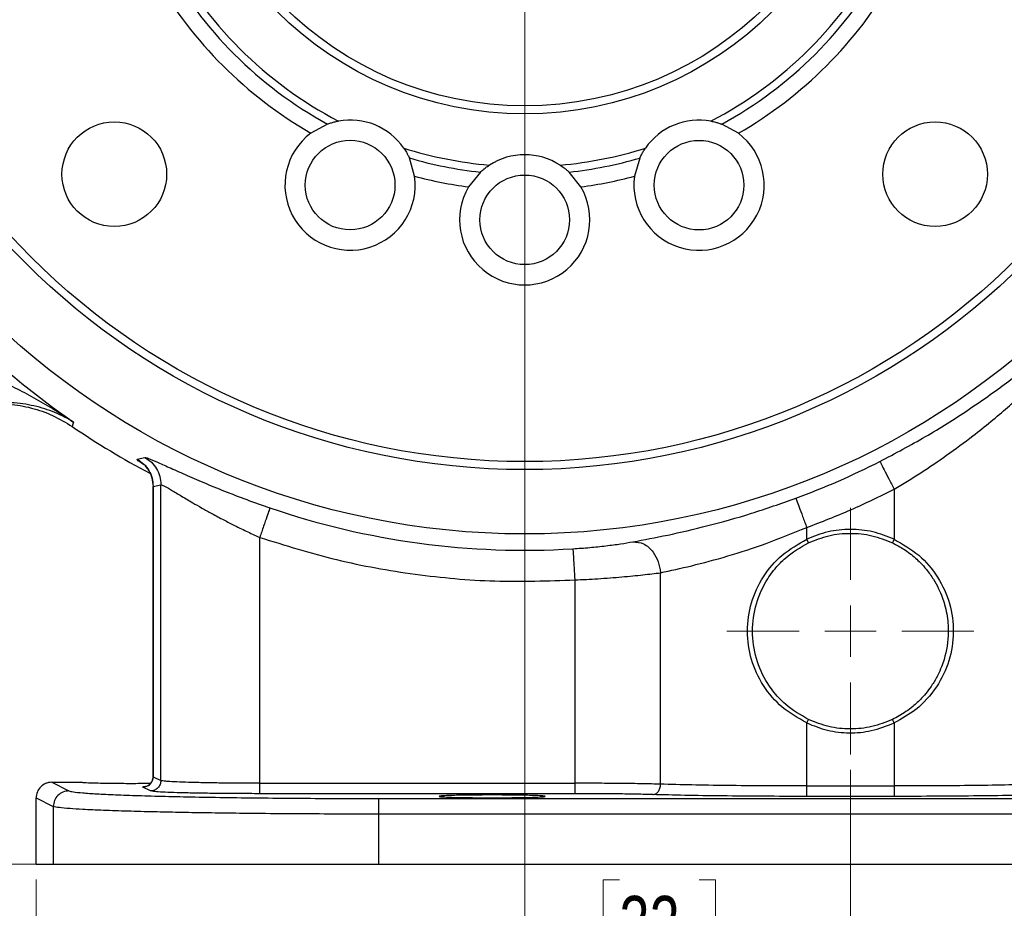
# Model space of a CAD drawing. Header units: inches. Extents: x 0.6 to 16.3, y 0.2 to 11.5.
# Tile 3 of 18: x 3.1 to 5.6, y 4.1 to 6.4. Entities that reach past the tile are written whole.
import ezdxf

# ---------------------------------------------------------------- set-up
doc = ezdxf.new("R2010")
doc.units = ezdxf.units.IN
doc.header["$MEASUREMENT"] = 0
doc.styles.add('SLDTEXTSTYLE0', font='TXT', dxfattribs={"width": 0.75})
doc.dimstyles.new('SLDDIMSTYLE0', dxfattribs={"dimtxt": 0.137795, "dimasz": 0.14, "dimexe": 0, "dimexo": 0.0625, "dimgap": 0.034449, "dimtad": 0, "dimtih": 1, "dimtoh": 1, "dimdec": 1, "dimlfac": 1.5, "dimrnd": 1e-09, "dimzin": 12, "dimdsep": 46, "dimtxsty": 'SLDTEXTSTYLE0', "dimblk1": 'CLOSED', "dimblk2": 'CLOSED', "dimsah": 1, "dimcen": 0.09, "dimadec": 0, "dimazin": 3, "dimtfac": 1, "dimtdec": 1, "dimtofl": 0, "dimtmove": 0, "dimatfit": 3, "dimldrblk": 'CLOSED', "dimfxl": 0, "dimfrac": 2, "dimtolj": 1, "dimtzin": 12, "dimarcsym": 0})
doc.dimstyles.new('SLDDIMSTYLE1', dxfattribs={"dimtxt": 0.137795, "dimasz": 0.14, "dimexe": 0, "dimexo": 0.0625, "dimgap": 0.034449, "dimtad": 0, "dimdec": 1, "dimlfac": 1.5, "dimrnd": 1e-09, "dimzin": 12, "dimdsep": 46, "dimtxsty": 'SLDTEXTSTYLE0', "dimblk1": 'CLOSED', "dimblk2": 'CLOSED', "dimsah": 1, "dimcen": 0.09, "dimadec": 0, "dimazin": 3, "dimtfac": 1, "dimtofl": 0, "dimtmove": 0, "dimatfit": 3, "dimldrblk": 'CLOSED', "dimfxl": 0, "dimfrac": 2, "dimtolj": 1, "dimtzin": 12, "dimarcsym": 0})
doc.dimstyles.new('SLDDIMSTYLE2', dxfattribs={"dimtxt": 0.137795, "dimasz": 0.14, "dimexe": 0, "dimexo": 0.0625, "dimgap": 0.034449, "dimtad": 0, "dimdec": 1, "dimlfac": 1.5, "dimrnd": 1e-09, "dimzin": 12, "dimdsep": 46, "dimtxsty": 'SLDTEXTSTYLE0', "dimblk1": 'CLOSED', "dimblk2": 'CLOSED', "dimsah": 1, "dimcen": 0.09, "dimadec": 0, "dimazin": 3, "dimtfac": 1, "dimtmove": 0, "dimatfit": 0, "dimldrblk": 'CLOSED', "dimfxl": 0, "dimfrac": 2, "dimtolj": 1, "dimtzin": 12, "dimarcsym": 0})
doc.dimstyles.new('SLDDIMSTYLE3', dxfattribs={"dimtxt": 0.137795, "dimasz": 0.14, "dimexe": 0, "dimexo": 0.0625, "dimgap": 0.034449, "dimtad": 0, "dimdec": 1, "dimlfac": 1.5, "dimrnd": 1e-09, "dimzin": 12, "dimdsep": 46, "dimtxsty": 'SLDTEXTSTYLE0', "dimblk1": 'CLOSED', "dimblk2": 'CLOSED', "dimsah": 1, "dimcen": 0.09, "dimadec": 0, "dimazin": 3, "dimtfac": 1, "dimtdec": 1, "dimtofl": 0, "dimtmove": 0, "dimatfit": 3, "dimldrblk": 'CLOSED', "dimfxl": 0, "dimfrac": 2, "dimtolj": 1, "dimtzin": 12, "dimarcsym": 0})

# ---------------------------------------------------------------- blocks, each defined once
blk = doc.blocks.new('_Closed')
at = {"color": 0, "linetype": 'ByBlock', "lineweight": -2}
for p, q in [((-1, 0.166667), (0, 0)), ((-1, 0.166667), (-1, -0.166667)), ((0, 0), (-1, -0.166667)), ((0, 0), (-1, 0))]:
    blk.add_line(p, q, dxfattribs=at)
blk = doc.blocks.new('_D')
at = {"color": 7, "linetype": 'Continuous', "lineweight": 0}
for p, q in [((3.6467, 9.115), (1.4237, 9.115)), ((1.4631, 9.115), (1.4631, 8.1516)), ((1.3104, 8.1236), (1.2684, 8.1236)), ((1.2684, 8.1236), (1.2684, 7.9049)), ((1.6158, 8.1236), (1.6578, 8.1236)), ((1.6578, 8.1236), (1.6578, 7.9049)), ((1.2684, 7.9049), (1.3104, 7.9049)), ((1.6578, 7.9049), (1.6158, 7.9049)), ((1.4631, 4.2453), (1.4631, 7.6987)), ((3.4789, 4.2453), (1.4237, 4.2453))]:
    blk.add_line(p, q, dxfattribs=at)
at = {"color": 7, "linetype": 'Continuous', "lineweight": 18, "xscale": 0.14, "yscale": 0.14}
for p, rotation in [((1.4631, 9.115), 90.0000000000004), ((1.4631, 4.2453), 270.0000000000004)]:
    blk.add_blockref('_Closed', p, dxfattribs=dict(at, rotation=rotation))
at = {"color": 7, "linetype": 'Continuous', "lineweight": 18, "char_height": 0.1378, "attachment_point": 1, "style": 'SLDTEXTSTYLE0'}
for s, insert in [('186', (1.3104, 8.0825)), ('7.3', (1.3358, 7.8763))]:
    blk.add_mtext(s, dxfattribs=dict(at, insert=insert))
blk = doc.blocks.new('_D_1')
at = {"color": 7, "linetype": 'Continuous', "lineweight": 0}
for p, q in [((2.3293, 6.3622), (2.3293, 3.0039)), ((5.2159, 4.4866), (5.2159, 3.0039)), ((3.1786, 3.2417), (3.1366, 3.2417)), ((3.1366, 3.2417), (3.1366, 3.023)), ((3.484, 3.2417), (3.526, 3.2417)), ((3.526, 3.2417), (3.526, 3.023)), ((2.3293, 3.0433), (3.0158, 3.0433)), ((5.2159, 3.0433), (3.6468, 3.0433)), ((3.1366, 3.023), (3.1786, 3.023)), ((3.526, 3.023), (3.484, 3.023))]:
    blk.add_line(p, q, dxfattribs=at)
at = {"color": 7, "linetype": 'Continuous', "lineweight": 18, "xscale": 0.14, "yscale": 0.14, "rotation": 180.0000000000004}
blk.add_blockref('_Closed', (2.3293, 3.0433), dxfattribs=at)
at = {"color": 7, "linetype": 'Continuous', "lineweight": 18, "xscale": 0.14, "yscale": 0.14}
blk.add_blockref('_Closed', (5.2159, 3.0433), dxfattribs=at)
at = {"color": 7, "linetype": 'Continuous', "lineweight": 18, "char_height": 0.1378, "attachment_point": 1, "style": 'SLDTEXTSTYLE0'}
for s, insert in [('110', (3.1786, 3.2006)), ('4.3', (3.2041, 2.9944))]:
    blk.add_mtext(s, dxfattribs=dict(at, insert=insert))
blk = doc.blocks.new('_D_2')
at = {"color": 7, "linetype": 'Continuous', "lineweight": 0}
for p, q in [((4.3826, 6.5607), (4.3826, 3.9673)), ((5.2159, 4.4866), (5.2159, 3.9673)), ((4.6253, 4.2051), (4.5833, 4.2051)), ((4.5833, 4.2051), (4.5833, 3.9864)), ((4.8289, 4.2051), (4.8709, 4.2051)), ((4.8709, 4.2051), (4.8709, 3.9864)), ((4.3826, 4.0067), (4.1326, 4.0067)), ((5.2159, 4.0067), (5.4659, 4.0067)), ((4.5833, 3.9864), (4.6253, 3.9864)), ((4.8709, 3.9864), (4.8289, 3.9864))]:
    blk.add_line(p, q, dxfattribs=at)
at = {"color": 7, "linetype": 'Continuous', "lineweight": 18, "xscale": 0.14, "yscale": 0.14}
blk.add_blockref('_Closed', (4.3826, 4.0067, -0.3275), dxfattribs=at)
at = {"color": 7, "linetype": 'Continuous', "lineweight": 18, "xscale": 0.14, "yscale": 0.14, "rotation": 180.0000000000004}
blk.add_blockref('_Closed', (5.2159, 4.0067, -0.3275), dxfattribs=at)
at = {"color": 7, "linetype": 'Continuous', "lineweight": 18, "char_height": 0.1378, "attachment_point": 1, "style": 'SLDTEXTSTYLE0'}
for s, insert in [('32', (4.6253, 4.164)), ('1.3', (4.5998, 3.9579))]:
    blk.add_mtext(s, dxfattribs=dict(at, insert=insert))
blk = doc.blocks.new('_D_3')
at = {"color": 7, "linetype": 'Continuous', "lineweight": 0}
for p, q in [((5.2159, 4.4866), (5.2159, 3.4776)), ((3.1326, 4.2059), (3.1326, 3.4776)), ((3.6823, 3.7154), (3.6403, 3.7154)), ((3.6403, 3.7154), (3.6403, 3.4967)), ((3.8859, 3.7154), (3.9279, 3.7154)), ((3.9279, 3.7154), (3.9279, 3.4967)), ((3.1326, 3.517), (3.5195, 3.517)), ((5.2159, 3.517), (4.0487, 3.517)), ((3.6403, 3.4967), (3.6823, 3.4967)), ((3.9279, 3.4967), (3.8859, 3.4967))]:
    blk.add_line(p, q, dxfattribs=at)
at = {"color": 7, "linetype": 'Continuous', "lineweight": 18, "xscale": 0.14, "yscale": 0.14, "rotation": 180.0000000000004}
blk.add_blockref('_Closed', (3.1326, 3.517, -0.3275), dxfattribs=at)
at = {"color": 7, "linetype": 'Continuous', "lineweight": 18, "xscale": 0.14, "yscale": 0.14}
blk.add_blockref('_Closed', (5.2159, 3.517, -0.3275), dxfattribs=at)
at = {"color": 7, "linetype": 'Continuous', "lineweight": 18, "char_height": 0.1378, "attachment_point": 1, "style": 'SLDTEXTSTYLE0'}
for s, insert in [('79', (3.6823, 3.6743)), ('3.1', (3.6568, 3.4681))]:
    blk.add_mtext(s, dxfattribs=dict(at, insert=insert))
blk = doc.blocks.new('_D_4')
at = {"color": 7, "linetype": 'Continuous', "lineweight": 0}
for p, q in [((3.8816, 7.0617), (1.8962, 7.0617)), ((1.9356, 7.0617), (1.9356, 5.9114)), ((1.7828, 5.8834), (1.7409, 5.8834)), ((1.7409, 5.8834), (1.7409, 5.6647)), ((2.0883, 5.8834), (2.1303, 5.8834)), ((2.1303, 5.8834), (2.1303, 5.6647)), ((1.7409, 5.6647), (1.7828, 5.6647)), ((2.1303, 5.6647), (2.0883, 5.6647)), ((1.9356, 4.2453), (1.9356, 5.4585)), ((3.1371, 4.2453), (1.8962, 4.2453))]:
    blk.add_line(p, q, dxfattribs=at)
at = {"color": 7, "linetype": 'Continuous', "lineweight": 18, "xscale": 0.14, "yscale": 0.14}
for p, rotation in [((1.9356, 7.0617, -0.3275), 90.0000000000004), ((1.9356, 4.2453, -0.3275), 270.0000000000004)]:
    blk.add_blockref('_Closed', p, dxfattribs=dict(at, rotation=rotation))
at = {"color": 7, "linetype": 'Continuous', "lineweight": 18, "char_height": 0.1378, "attachment_point": 1, "style": 'SLDTEXTSTYLE0'}
for s, insert in [('107', (1.7828, 5.8423)), ('4.2', (1.8083, 5.6361))]:
    blk.add_mtext(s, dxfattribs=dict(at, insert=insert))
blk = doc.blocks.new('_D_5')
at = {"color": 7, "linetype": 'Continuous', "lineweight": 0}
for p, q in [((5.2159, 4.4866), (5.2159, 3.4776)), ((7.2993, 4.2059), (7.2993, 3.4776)), ((5.7587, 3.7154), (5.7167, 3.7154)), ((5.7167, 3.7154), (5.7167, 3.4967)), ((5.9623, 3.7154), (6.0043, 3.7154)), ((6.0043, 3.7154), (6.0043, 3.4967)), ((5.2159, 3.517), (5.5959, 3.517)), ((7.2993, 3.517), (6.1251, 3.517)), ((5.7167, 3.4967), (5.7587, 3.4967)), ((6.0043, 3.4967), (5.9623, 3.4967))]:
    blk.add_line(p, q, dxfattribs=at)
at = {"color": 7, "linetype": 'Continuous', "lineweight": 18, "xscale": 0.14, "yscale": 0.14, "rotation": 180.0000000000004}
blk.add_blockref('_Closed', (5.2159, 3.517, -0.3275), dxfattribs=at)
at = {"color": 7, "linetype": 'Continuous', "lineweight": 18, "xscale": 0.14, "yscale": 0.14}
blk.add_blockref('_Closed', (7.2993, 3.517, -0.3275), dxfattribs=at)
at = {"color": 7, "linetype": 'Continuous', "lineweight": 18, "char_height": 0.1378, "attachment_point": 1, "style": 'SLDTEXTSTYLE0'}
for s, insert in [('79', (5.7587, 3.6743)), ('3.1', (5.7332, 3.4681))]:
    blk.add_mtext(s, dxfattribs=dict(at, insert=insert))
blk = doc.blocks.new('_D_6')
at = {"color": 7, "linetype": 'Continuous', "lineweight": 0}
for p, q in [((7.3937, 5.4602), (7.3937, 3.0039)), ((5.2159, 4.4866), (5.2159, 3.0039)), ((6.1362, 3.2417), (6.0942, 3.2417)), ((6.0942, 3.2417), (6.0942, 3.023)), ((6.3398, 3.2417), (6.3818, 3.2417)), ((6.3818, 3.2417), (6.3818, 3.023)), ((5.2159, 3.0433), (5.9734, 3.0433)), ((7.3937, 3.0433), (6.5026, 3.0433)), ((6.0942, 3.023), (6.1362, 3.023)), ((6.3818, 3.023), (6.3398, 3.023))]:
    blk.add_line(p, q, dxfattribs=at)
at = {"color": 7, "linetype": 'Continuous', "lineweight": 18, "xscale": 0.14, "yscale": 0.14, "rotation": 180.0000000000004}
blk.add_blockref('_Closed', (5.2159, 3.0433, -0.3275), dxfattribs=at)
at = {"color": 7, "linetype": 'Continuous', "lineweight": 18, "xscale": 0.14, "yscale": 0.14}
blk.add_blockref('_Closed', (7.3937, 3.0433, -0.3275), dxfattribs=at)
at = {"color": 7, "linetype": 'Continuous', "lineweight": 18, "char_height": 0.1378, "attachment_point": 1, "style": 'SLDTEXTSTYLE0'}
for s, insert in [('83', (6.1362, 3.2006)), ('3.3', (6.1107, 2.9944))]:
    blk.add_mtext(s, dxfattribs=dict(at, insert=insert))
blk = doc.blocks.new('SW_CENTERMARKSYMBOL_1')
at = {"color": 0, "linetype": 'Continuous', "lineweight": 18}
for p, q in [((0, 0.1312), (0, 0.3159)), ((0, 0), (0, 0.0656)), ((-0.1312, 0), (-0.3159, 0)), ((0, 0), (-0.0656, 0)), ((0, 0), (0, -0.0656)), ((0, 0), (0.0656, 0)), ((0.1312, 0), (0.3159, 0)), ((0, -0.1312), (0, -0.3159))]:
    blk.add_line(p, q, dxfattribs=at)

msp = doc.modelspace()

# ---------------------------------------------------------------- linework, layer by layer
at = {"color": 7, "linetype": 'Continuous', "lineweight": 25}
for p, q in [((3.8779, 6.1401), (3.8353, 6.1167)), ((4.9294, 6.1165), (4.8868, 6.1399)), ((4.101, 6.0066), (4.0875, 6.0533)), ((4.6772, 6.0532), (4.6636, 6.0064)), ((4.2692, 6.0171), (4.2387, 5.9792)), ((4.5264, 5.9792), (4.496, 6.0171)), ((3.2268, 5.3716), (3.225, 5.3657)), ((3.2285, 5.3772), (3.2268, 5.3716)), ((3.391, 5.2824), (3.4103, 5.2868)), ((3.4319, 5.2126), (3.4517, 5.2167)), ((3.4517, 4.4594), (3.4517, 5.2167)), ((3.4316, 5.2128), (3.4316, 4.4692)), ((3.4319, 4.4693), (3.4319, 5.2126)), ((5.3277, 5.205), (5.3277, 5.0771)), ((5.1042, 5.0771), (5.1042, 5.1073)), ((3.7047, 4.4525), (3.7047, 5.0819)), ((5.1085, 5.068), (5.1042, 5.0771)), ((5.3277, 5.0771), (5.3234, 5.068)), ((4.7302, 4.4501), (4.7302, 4.9914)), ((4.5109, 4.973), (4.5109, 4.4525)), ((5.1042, 4.6068), (5.1085, 4.6158)), ((5.3277, 4.6068), (5.3234, 4.6158)), ((5.1042, 4.4455), (5.1042, 4.6068)), ((5.3277, 4.6068), (5.3277, 4.4455)), ((3.4319, 4.4693), (3.4517, 4.4594)), ((3.1726, 4.4549), (3.2164, 4.433)), ((3.1726, 4.4549), (3.2469, 4.4549)), ((3.4251, 4.4327), (3.4053, 4.4426)), ((3.7047, 4.4525), (4.5109, 4.4525)), ((5.1042, 4.4455), (5.3277, 4.4455)), ((3.1326, 4.415), (3.1765, 4.3931)), ((3.1326, 4.2453), (3.1326, 4.415)), ((4.5109, 4.4258), (3.7047, 4.4258)), ((4.0086, 4.4134), (6.4232, 4.4134)), ((5.3277, 4.4188), (5.1042, 4.4188)), ((3.1765, 4.3931), (3.1765, 4.2453)), ((4.0086, 4.3734), (4.0086, 4.2453)), ((6.4232, 4.3734), (4.0086, 4.3734)), ((3.1326, 4.2453), (3.1765, 4.2453)), ((3.1765, 4.2453), (4.0086, 4.2453)), ((4.0086, 4.2453), (6.4232, 4.2453))]:
    msp.add_line(p, q, dxfattribs=at)
at = {"color": 8, "linetype": 'Continuous', "lineweight": 25}
msp.add_line((3.4329, 5.2112), (3.4319, 5.2126), dxfattribs=at)
at = {"color": 7, "linetype": 'Continuous', "lineweight": 25}
for centre, radius in [((4.3826, 7.0617), 1.9709), ((4.3826, 7.0617), 1.8063), ((4.3826, 7.0617), 1.7857), ((4.3826, 7.0617), 0.8957), ((4.3826, 7.0617), 0.875), ((3.3326, 6.0117), 0.1339), ((5.4326, 6.0117), 0.1339), ((3.9359, 5.9839), 0.1147), ((4.8287, 5.9837), 0.1147), ((4.3826, 5.895), 0.1147)]:
    msp.add_circle(centre, radius, dxfattribs=at)
for centre, radius, start, end in [((4.3826, 7.0617), 1.0307, 207.5175, 242.4537), ((4.3826, 7.0617), 1.0307, 297.5175, 332.4537), ((4.3826, 7.0617), 1.0507, 208.6782, 241.293), ((4.3826, 7.0617), 1.0507, 298.6782, 331.293), ((4.3826, 7.0617), 1.092, 210.0513, 239.9199), ((4.3826, 7.0617), 1.092, 300.0513, 329.9199), ((3.9359, 5.9839), 0.1667, 34.6153, 100.3631), ((4.8287, 5.9837), 0.1667, 79.6081, 145.3558), ((3.9359, 5.9839), 0.1667, 127.1517, 7.8267), ((4.8287, 5.9837), 0.1667, 172.1445, 52.8195), ((4.3826, 7.0617), 1.0307, 252.5248, 264.9645), ((4.3826, 7.0617), 1.0307, 275.0355, 287.4464), ((4.3826, 7.0617), 1.0507, 253.6854, 263.8038), ((4.3826, 5.895), 0.1667, 57.1261, 122.8739), ((4.3826, 7.0617), 1.0507, 276.1962, 286.2857), ((4.3826, 7.0617), 1.092, 255.0585, 262.4307), ((4.3826, 7.0617), 1.092, 277.5693, 284.9126), ((4.3826, 5.895), 0.1667, 149.6625, 30.3375), ((4.3826, 7.0617), 2.0419, 214.4163, 235.5837), ((4.3826, 7.0617), 2.0533, 235.6839, 242.1471), ((4.3826, 7.0617), 2.0034, 290.2646, 296.9778), ((4.3826, 7.0617), 2.0127, 251.0991, 273.5144)]:
    msp.add_arc(centre, radius, start, end, dxfattribs=at)
for points, knots in [([(3.8779, 6.1401), (3.8781, 6.1402), (3.8785, 6.1403), (3.8815, 6.1414), (3.8869, 6.1432), (3.8954, 6.1457), (3.9023, 6.1471), (3.9059, 6.1478)], [0, 0, 0, 0, 0.140058, 0.279811, 0.462436, 0.711187, 1, 1, 1, 1]), ([(4.8588, 6.1476), (4.8589, 6.1476), (4.8631, 6.1468), (4.8702, 6.1452), (4.8786, 6.1428), (4.8836, 6.141), (4.8863, 6.1401), (4.8867, 6.1399), (4.8868, 6.1399)], [0, 0, 0, 0, 0.0127193, 0.3236834, 0.5572167, 0.731759, 0.8767718, 1, 1, 1, 1]), ([(4.0731, 6.0786), (4.0732, 6.0784), (4.0756, 6.075), (4.0795, 6.0688), (4.0836, 6.0612), (4.086, 6.0564), (4.0872, 6.0537), (4.0874, 6.0534), (4.0875, 6.0533)], [0, 0, 0, 0, 0.0127193, 0.3236834, 0.5572167, 0.731759, 0.8767718, 1, 1, 1, 1]), ([(4.6772, 6.0532), (4.6773, 6.0533), (4.6775, 6.0537), (4.6788, 6.0566), (4.6814, 6.0617), (4.6856, 6.0694), (4.6895, 6.0753), (4.6916, 6.0784)], [0, 0, 0, 0, 0.140058, 0.279811, 0.462436, 0.711187, 1, 1, 1, 1]), ([(4.2692, 6.0171), (4.2693, 6.0173), (4.2696, 6.0175), (4.272, 6.0197), (4.2763, 6.0234), (4.2832, 6.029), (4.289, 6.0329), (4.2921, 6.035)], [0, 0, 0, 0, 0.140058, 0.279811, 0.462436, 0.711187, 1, 1, 1, 1]), ([(4.4731, 6.035), (4.4732, 6.0349), (4.4767, 6.0326), (4.4827, 6.0284), (4.4895, 6.0229), (4.4935, 6.0194), (4.4956, 6.0175), (4.4959, 6.0172), (4.496, 6.0171)], [0, 0, 0, 0, 0.012719, 0.323683, 0.557217, 0.731759, 0.876772, 1, 1, 1, 1]), ([(5.2914, 5.2763), (5.3307, 5.2972), (5.4094, 5.3389), (5.5183, 5.4079), (5.6183, 5.4785), (5.6737, 5.5228), (5.7015, 5.545)], [0, 0, 0, 0, 0.248601, 0.497799, 0.748356, 1, 1, 1, 1]), ([(2.9272, 5.5239), (2.9436, 5.5193), (2.9775, 5.5098), (3.0277, 5.4895), (3.0779, 5.4659), (3.127, 5.4397), (3.1772, 5.4104), (3.2105, 5.3889), (3.2285, 5.3772)], [0, 0, 0, 0, 0.148633, 0.307878, 0.478549, 0.643401, 0.80656, 1, 1, 1, 1]), ([(5.3277, 5.205), (5.3507, 5.219), (5.3967, 5.247), (5.4644, 5.2931), (5.5238, 5.3372), (5.5754, 5.3784), (5.6184, 5.4147), (5.6587, 5.4505), (5.683, 5.4733), (5.6951, 5.4847)], [0, 0, 0, 0, 0.162042, 0.32364, 0.499112, 0.624439, 0.750088, 0.875462, 1, 1, 1, 1]), ([(3.0057, 5.4222), (3.025, 5.4231), (3.0635, 5.4248), (3.1207, 5.4146), (3.1757, 5.3959), (3.2086, 5.3758), (3.225, 5.3657)], [0, 0, 0, 0, 0.249999, 0.499991, 0.749987, 1, 1, 1, 1]), ([(3.2285, 5.3772), (3.2129, 5.3859), (3.1817, 5.4031), (3.1285, 5.4194), (3.0714, 5.4287), (3.0274, 5.4258), (3.0059, 5.4244)], [0, 0, 0, 0, 0.257956, 0.513514, 0.761774, 1, 1, 1, 1]), ([(3.391, 5.2824), (3.3969, 5.2785), (3.4087, 5.2706), (3.4216, 5.2535), (3.4303, 5.2338), (3.4314, 5.2197), (3.4319, 5.2126)], [0, 0, 0, 0, 0.250002, 0.5, 0.749998, 1, 1, 1, 1]), ([(3.4103, 5.2868), (3.4126, 5.2864), (3.4173, 5.2856), (3.4395, 5.2761), (3.4715, 5.2616), (3.5124, 5.2433), (3.5602, 5.2225), (3.6137, 5.2006), (3.6709, 5.1784), (3.7107, 5.1645), (3.7306, 5.1575)], [0, 0, 0, 0, 0.127726, 0.254835, 0.380951, 0.50644, 0.631028, 0.754612, 0.877535, 1, 1, 1, 1]), ([(3.4103, 5.2868), (3.4162, 5.2829), (3.4282, 5.2751), (3.4413, 5.2579), (3.4501, 5.2381), (3.4512, 5.2239), (3.4517, 5.2167)], [0, 0, 0, 0, 0.250002, 0.500003, 0.750001, 1, 1, 1, 1]), ([(3.4122, 5.2647), (3.4117, 5.265), (3.4109, 5.2653), (3.4153, 5.2604), (3.4202, 5.2535), (3.4251, 5.2444), (3.4302, 5.2306), (3.431, 5.2196), (3.4316, 5.2122)], [0, 0, 0, 0, 0.28046, 0.447738, 0.573287, 0.678922, 0.782145, 1, 1, 1, 1]), ([(3.4236, 5.2467), (3.424, 5.2459), (3.426, 5.2423), (3.4302, 5.2304), (3.431, 5.2195), (3.4316, 5.2122)], [0, 0, 0, 0, 0.094949, 0.385923, 1, 1, 1, 1]), ([(3.4517, 5.2167), (3.4535, 5.2163), (3.4572, 5.2154), (3.4748, 5.2054), (3.5002, 5.1902), (3.5286, 5.1733), (3.5565, 5.1573), (3.5831, 5.1424), (3.6111, 5.1274), (3.6367, 5.1143), (3.6574, 5.104), (3.674, 5.096), (3.6896, 5.0887), (3.6998, 5.0841), (3.7047, 5.0819)], [0, 0, 0, 0, 0.119321, 0.244465, 0.368256, 0.493693, 0.574777, 0.654996, 0.746989, 0.82466, 0.873748, 0.91847, 0.960553, 1, 1, 1, 1]), ([(4.6594, 5.0706), (4.6879, 5.0759), (4.7447, 5.0865), (4.8497, 5.1109), (4.962, 5.142), (5.0384, 5.1689), (5.0765, 5.1823)], [0, 0, 0, 0, 0.253123, 0.503752, 0.752322, 1, 1, 1, 1]), ([(4.7302, 4.9914), (4.7559, 4.997), (4.8072, 5.008), (4.901, 5.0331), (5.0014, 5.0655), (5.0695, 5.0932), (5.1042, 5.1073)], [0, 0, 0, 0, 0.249062, 0.498472, 0.744937, 1, 1, 1, 1]), ([(5.3277, 5.0771), (5.3097, 5.0842), (5.2739, 5.0985), (5.2159, 5.1042), (5.158, 5.0985), (5.1221, 5.0842), (5.1042, 5.0771)], [0, 0, 0, 0, 0.250261, 0.5, 0.749739, 1, 1, 1, 1]), ([(4.506, 5.0528), (4.5205, 5.0538), (4.5495, 5.0558), (4.5909, 5.0603), (4.6289, 5.0654), (4.6492, 5.0689), (4.6594, 5.0706)], [0, 0, 0, 0, 0.247821, 0.497087, 0.747851, 1, 1, 1, 1]), ([(4.6594, 5.0706), (4.6688, 5.07), (4.6875, 5.0686), (4.7106, 5.0474), (4.7257, 5.0203), (4.7287, 5.0011), (4.7302, 4.9914)], [0, 0, 0, 0, 0.27958, 0.559159, 0.779579, 1, 1, 1, 1]), ([(5.1042, 4.6068), (5.0824, 4.6192), (5.0391, 4.6438), (4.9909, 4.7011), (4.9597, 4.7681), (4.949, 4.8419), (4.9597, 4.9157), (4.9909, 4.9828), (5.0391, 5.0401), (5.0824, 5.0647), (5.1042, 5.0771)], [0, 0, 0, 0, 0.12604, 0.251234, 0.375846, 0.499996, 0.624157, 0.748766, 0.873962, 1, 1, 1, 1]), ([(5.1085, 4.6158), (5.0879, 4.6277), (5.0536, 4.6475), (5.0218, 4.6826), (4.995, 4.7208), (4.9723, 4.7712), (4.9622, 4.8419), (4.9723, 4.9127), (4.9951, 4.9631), (5.0152, 4.9918), (5.0299, 5.01), (5.0571, 5.0385), (5.0879, 5.0562), (5.1085, 5.068)], [0, 0, 0, 0, 0.125012, 0.209066, 0.250185, 0.375128, 0.499959, 0.624803, 0.749743, 0.791309, 0.812373, 0.874989, 1, 1, 1, 1]), ([(5.3234, 5.068), (5.3334, 5.0628), (5.3545, 5.0517), (5.3777, 5.0336), (5.3964, 5.0158), (5.4122, 4.9982), (5.4281, 4.9759), (5.4413, 4.9519), (5.4506, 4.93), (5.4576, 4.9085), (5.4627, 4.8865), (5.4658, 4.8628), (5.4672, 4.8234), (5.4613, 4.7851), (5.4488, 4.7492), (5.4391, 4.7276), (5.4231, 4.6999), (5.4018, 4.6728), (5.3781, 4.6506), (5.3586, 4.6359), (5.3411, 4.6248), (5.3292, 4.6188), (5.3234, 4.6158)], [0, 0, 0, 0, 0.059656, 0.126269, 0.155325, 0.197383, 0.252434, 0.301301, 0.343374, 0.378659, 0.421499, 0.46354, 0.504818, 0.630576, 0.665118, 0.70719, 0.756796, 0.835796, 0.890312, 0.929073, 0.965625, 1, 1, 1, 1]), ([(5.3277, 5.0771), (5.3496, 5.0646), (5.3933, 5.0397), (5.4418, 4.9817), (5.4728, 4.9138), (5.4829, 4.8392), (5.4712, 4.7648), (5.4381, 4.6963), (5.3891, 4.641), (5.3468, 4.6174), (5.3277, 4.6068)], [0, 0, 0, 0, 0.127195, 0.253542, 0.37927, 0.504564, 0.629864, 0.755633, 0.889481, 1, 1, 1, 1]), ([(4.5109, 4.973), (4.5306, 4.974), (4.572, 4.9761), (4.6312, 4.9806), (4.6864, 4.986), (4.7156, 4.9896), (4.7302, 4.9914)], [0, 0, 0, 0, 0.238031, 0.500383, 0.750505, 1, 1, 1, 1]), ([(5.1042, 4.6068), (5.1217, 4.5998), (5.1567, 4.5858), (5.2133, 4.5799), (5.2717, 4.5848), (5.3085, 4.5992), (5.3277, 4.6068)], [0, 0, 0, 0, 0.244375, 0.488601, 0.732865, 1, 1, 1, 1]), ([(3.4316, 4.4697), (3.4315, 4.4682), (3.4314, 4.4653), (3.4302, 4.4609), (3.4282, 4.4565), (3.4242, 4.4508), (3.4187, 4.4466), (3.418, 4.4459), (3.4176, 4.4455)], [0, 0, 0, 0, 0.062968, 0.126495, 0.196853, 0.287934, 0.57106, 1, 1, 1, 1]), ([(3.7047, 4.4525), (3.6888, 4.4525), (3.6567, 4.4525), (3.6107, 4.4529), (3.5676, 4.4536), (3.5301, 4.4544), (3.498, 4.4555), (3.4771, 4.4565), (3.4637, 4.4575), (3.4551, 4.4584), (3.4529, 4.459), (3.4517, 4.4594)], [0, 0, 0, 0, 0.124177, 0.249905, 0.372324, 0.499835, 0.619319, 0.749802, 0.818963, 0.902365, 1, 1, 1, 1]), ([(3.1726, 4.4549), (3.1697, 4.4548), (3.1642, 4.4544), (3.1542, 4.4511), (3.1435, 4.4437), (3.1344, 4.4307), (3.1332, 4.4202), (3.1326, 4.415)], [0, 0, 0, 0, 0.136271, 0.265338, 0.500864, 0.74927, 1, 1, 1, 1]), ([(3.4249, 4.4516), (3.4109, 4.4515), (3.3801, 4.4513), (3.3389, 4.4515), (3.3074, 4.4519), (3.2816, 4.4525), (3.2618, 4.4532), (3.2491, 4.4541), (3.2477, 4.4546), (3.2469, 4.4549)], [0, 0, 0, 0, 0.168571, 0.370181, 0.475718, 0.584104, 0.758604, 0.871027, 1, 1, 1, 1]), ([(4.7302, 4.4501), (4.7152, 4.4505), (4.6858, 4.4512), (4.6313, 4.4519), (4.5727, 4.4524), (4.5314, 4.4524), (4.5109, 4.4525)], [0, 0, 0, 0, 0.256499, 0.50002, 0.751899, 1, 1, 1, 1]), ([(4.7103, 4.4234), (4.7129, 4.4239), (4.7181, 4.4248), (4.7246, 4.431), (4.7292, 4.4397), (4.7299, 4.4467), (4.7302, 4.4501)], [0, 0, 0, 0, 0.2500136, 0.4999975, 0.7500112, 1, 1, 1, 1]), ([(5.1042, 4.4455), (5.0692, 4.4455), (4.9988, 4.4456), (4.899, 4.4466), (4.8059, 4.448), (4.7559, 4.4494), (4.7302, 4.4501)], [0, 0, 0, 0, 0.248098, 0.499972, 0.743516, 1, 1, 1, 1]), ([(5.7016, 4.4501), (5.6759, 4.4494), (5.6259, 4.448), (5.5329, 4.4466), (5.4331, 4.4456), (5.3626, 4.4455), (5.3277, 4.4455)], [0, 0, 0, 0, 0.256485, 0.500028, 0.751903, 1, 1, 1, 1]), ([(3.2164, 4.433), (3.2194, 4.4322), (3.2253, 4.4304), (3.2502, 4.4279), (3.2862, 4.4254), (3.3341, 4.4231), (3.3926, 4.4209), (3.4611, 4.419), (3.5383, 4.4173), (3.623, 4.4159), (3.7139, 4.4148), (3.8095, 4.414), (3.9083, 4.4134), (3.9752, 4.4134), (4.0086, 4.4134)], [0, 0, 0, 0, 0.0832648, 0.1667743, 0.2500392, 0.3333313, 0.4167358, 0.5000532, 0.5833526, 0.6667677, 0.7500358, 0.8333445, 0.9167187, 1, 1, 1, 1]), ([(3.7047, 4.4258), (3.687, 4.4258), (3.6516, 4.4259), (3.6003, 4.4263), (3.5528, 4.4269), (3.5108, 4.4278), (3.4757, 4.4288), (3.449, 4.43), (3.4308, 4.4314), (3.427, 4.4323), (3.4251, 4.4327)], [0, 0, 0, 0, 0.12498, 0.249963, 0.374951, 0.499946, 0.62495, 0.74996, 0.874978, 1, 1, 1, 1]), ([(4.2993, 4.4225), (4.3166, 4.4224), (4.3429, 4.4224), (4.3744, 4.4219), (4.4003, 4.4214), (4.4202, 4.4206), (4.4324, 4.4198), (4.4363, 4.4189), (4.4324, 4.4181), (4.4202, 4.4172), (4.4003, 4.4165), (4.3744, 4.4159), (4.3429, 4.4155), (4.2993, 4.4153), (4.2556, 4.4155), (4.2241, 4.4159), (4.1983, 4.4165), (4.1783, 4.4172), (4.1661, 4.4181), (4.1622, 4.4189), (4.1661, 4.4198), (4.1783, 4.4206), (4.1983, 4.4214), (4.2241, 4.4219), (4.2556, 4.4224), (4.282, 4.4224), (4.2993, 4.4225)], [0, 0, 0, 0, 0.060622, 0.092355, 0.124946, 0.177415, 0.211219, 0.25, 0.28878, 0.322584, 0.375054, 0.407645, 0.439378, 0.5, 0.560621, 0.592355, 0.624946, 0.677415, 0.711219, 0.75, 0.78878, 0.822584, 0.875054, 0.907645, 0.939378, 1, 1, 1, 1]), ([(4.7103, 4.4234), (4.697, 4.4238), (4.6703, 4.4245), (4.6209, 4.4252), (4.5672, 4.4257), (4.5297, 4.4258), (4.5109, 4.4258)], [0, 0, 0, 0, 0.25002, 0.500025, 0.750016, 1, 1, 1, 1]), ([(5.1042, 4.4188), (5.0671, 4.4189), (4.9929, 4.419), (4.8868, 4.4199), (4.7892, 4.4214), (4.7366, 4.4228), (4.7103, 4.4234)], [0, 0, 0, 0, 0.249984, 0.499975, 0.74998, 1, 1, 1, 1]), ([(5.7216, 4.4234), (5.6952, 4.4228), (5.6426, 4.4214), (5.545, 4.4199), (5.439, 4.419), (5.3648, 4.4189), (5.3277, 4.4188)], [0, 0, 0, 0, 0.250022, 0.500026, 0.750016, 1, 1, 1, 1]), ([(4.0086, 4.3734), (3.975, 4.3734), (3.9071, 4.3735), (3.8059, 4.374), (3.7145, 4.3747), (3.6338, 4.3756), (3.5635, 4.3766), (3.4966, 4.3777), (3.4426, 4.3789), (3.3999, 4.3799), (3.3666, 4.3809), (3.3347, 4.3819), (3.3045, 4.383), (3.2765, 4.3842), (3.2467, 4.3857), (3.216, 4.3876), (3.1876, 4.3901), (3.1804, 4.392), (3.1765, 4.3931)], [0, 0, 0, 0, 0.079759, 0.160938, 0.243536, 0.306435, 0.370134, 0.434633, 0.499932, 0.538502, 0.578317, 0.619376, 0.66168, 0.705228, 0.750021, 0.819044, 0.902374, 1, 1, 1, 1])]:
    msp.add_open_spline(points, degree=3, knots=knots, dxfattribs=at)
at = {"color": 8, "linetype": 'Continuous', "lineweight": 25}
for points, knots in [([(3.4133, 5.2649), (3.4075, 5.2687), (3.3908, 5.2793), (3.3909, 5.2812), (3.391, 5.2824)], [0, 0, 0, 0, 0.351879, 1, 1, 1, 1]), ([(3.4053, 4.4426), (3.4046, 4.4433), (3.4038, 4.4441), (3.4141, 4.4448), (3.4158, 4.4449)], [0, 0, 0, 0, 0.829432, 1, 1, 1, 1])]:
    msp.add_open_spline(points, degree=3, knots=knots, dxfattribs=at)
at = {"color": 7, "linetype": 'Continuous', "lineweight": 25}
for points in [[(5.2914, 5.2763), (5.2921, 5.275), (5.2935, 5.2723), (5.3019, 5.2557), (5.3137, 5.2324), (5.323, 5.2142), (5.3277, 5.205)], [(5.1042, 5.1073), (5.1421, 5.1219), (5.2181, 5.1513), (5.2911, 5.1871), (5.3277, 5.205)], [(5.0765, 5.1823), (5.077, 5.1809), (5.078, 5.1781), (5.0845, 5.1606), (5.0935, 5.1361), (5.1006, 5.1169), (5.1042, 5.1073)], [(3.7306, 5.1575), (3.7301, 5.1561), (3.7292, 5.1532), (3.7231, 5.1356), (3.7147, 5.111), (3.708, 5.0916), (3.7047, 5.0819)], [(5.1085, 5.068), (5.1257, 5.0749), (5.1602, 5.0887), (5.2159, 5.0941), (5.2717, 5.0887), (5.3062, 5.0749), (5.3234, 5.068)], [(3.7047, 5.0819), (3.7699, 5.0616), (3.9002, 5.021), (4.1021, 4.985), (4.3062, 4.9661), (4.4427, 4.9707), (4.5109, 4.973)], [(4.506, 5.0528), (4.5061, 5.0513), (4.5062, 5.0483), (4.5074, 5.0297), (4.509, 5.0037), (4.5102, 4.9832), (4.5109, 4.973)], [(5.3234, 4.6158), (5.3062, 4.609), (5.2717, 4.5952), (5.2159, 4.5898), (5.1602, 4.5952), (5.1257, 4.609), (5.1085, 4.6158)], [(3.4053, 4.4426), (3.4088, 4.443), (3.4158, 4.4439), (3.4246, 4.45), (3.4307, 4.4588), (3.4315, 4.4658), (3.4319, 4.4693)], [(3.4517, 4.4594), (3.4513, 4.4559), (3.4505, 4.4489), (3.4444, 4.4401), (3.4356, 4.434), (3.4286, 4.4331), (3.4251, 4.4327)], [(3.7047, 4.4258), (3.7047, 4.4263), (3.7047, 4.4272), (3.7047, 4.4334), (3.7047, 4.4421), (3.7047, 4.449), (3.7047, 4.4525)], [(4.5109, 4.4525), (4.5109, 4.449), (4.5109, 4.4421), (4.5109, 4.4334), (4.5109, 4.4272), (4.5109, 4.4263), (4.5109, 4.4258)], [(5.1042, 4.4188), (5.1042, 4.4193), (5.1042, 4.4202), (5.1042, 4.4264), (5.1042, 4.4352), (5.1042, 4.442), (5.1042, 4.4455)], [(5.3277, 4.4455), (5.3277, 4.442), (5.3277, 4.4352), (5.3277, 4.4264), (5.3277, 4.4202), (5.3277, 4.4193), (5.3277, 4.4188)], [(3.2164, 4.433), (3.2112, 4.4324), (3.2007, 4.4312), (3.1875, 4.422), (3.1783, 4.4088), (3.1771, 4.3983), (3.1765, 4.3931)], [(4.0086, 4.4134), (4.0086, 4.4126), (4.0086, 4.4112), (4.0086, 4.4019), (4.0086, 4.3888), (4.0086, 4.3785), (4.0086, 4.3734)]]:
    msp.add_open_spline(points, degree=3, dxfattribs=at)

# ---------------------------------------------------------------- block references
at = {"color": 7, "linetype": 'Continuous', "lineweight": 0}
msp.add_blockref('SW_CENTERMARKSYMBOL_1', (5.2159, 4.8419), dxfattribs=at)

# ---------------------------------------------------------------- dimensions: what is measured, and where the dimension line sits
at = {"color": 7, "linetype": 'Continuous', "lineweight": 18}
for base, p1, p2, picture, middle in [((1.4631, 9.115), (3.5183, 4.2453), (3.6861, 9.115), '_D', (1.4631, 7.9252)), ((1.9356, 4.2453), (3.921, 7.0617), (3.1765, 4.2453), '_D_4', (1.9356, 5.6849))]:
    dim = msp.add_linear_dim(base=base, p1=p1, p2=p2, angle=90, dimstyle='SLDDIMSTYLE0', dxfattribs=at)
    dim.commit()
    dim.dimension.update_dxf_attribs({"geometry": picture, "text_midpoint": middle, "dimtype": 160})
for base, p1, p2, dimstyle, picture, middle in [((5.21593, 4.00668), (4.38259, 6.60005), (5.21593, 4.52598), 'SLDDIMSTYLE2', '_D_2', (4.72707, 4.00668)), ((5.2159, 3.0433), (2.3293, 6.4015), (5.2159, 4.526), 'SLDDIMSTYLE1', '_D_1', (3.3313, 3.0433)), ((5.2159, 3.0433), (7.3937, 5.4995), (5.2159, 4.526), 'SLDDIMSTYLE3', '_D_6', (6.238, 3.0433)), ((5.2159, 3.517), (3.1326, 4.2453), (5.2159, 4.526), 'SLDDIMSTYLE3', '_D_3', (3.7841, 3.517)), ((5.2159, 3.517), (7.2993, 4.2453), (5.2159, 4.526), 'SLDDIMSTYLE1', '_D_5', (5.8605, 3.517))]:
    dim = msp.add_linear_dim(base=base, p1=p1, p2=p2, dimstyle=dimstyle, dxfattribs=at)
    dim.commit()
    dim.dimension.update_dxf_attribs({"geometry": picture, "text_midpoint": middle, "dimtype": 160})

doc.saveas('drawing.dxf')
